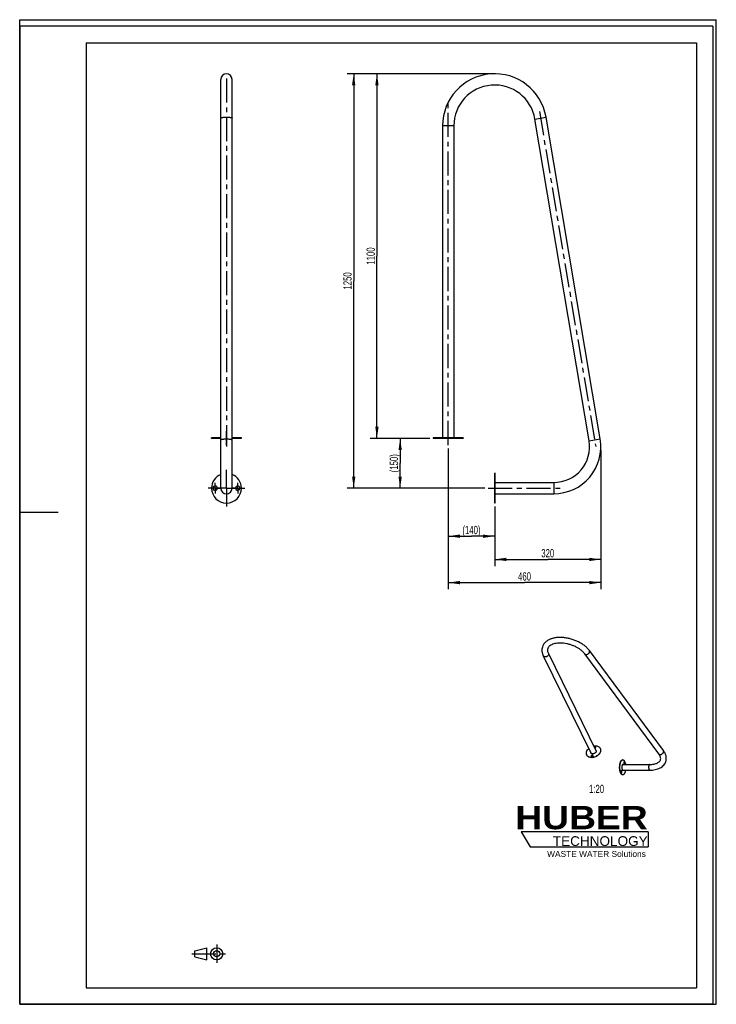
# Model space of a CAD drawing. Header units: millimetres. Extents: x 0 to 2100, y 0 to 2970.
import ezdxf

# ---------------------------------------------------------------- set-up
doc = ezdxf.new("R2010")
doc.units = ezdxf.units.MM
doc.header["$LTSCALE"] = 193.6
doc.linetypes.add('CENTER', pattern=[0.6, 0.375, -0.075, 0.075, -0.075])
doc.layers.get('0').update_dxf_attribs({"linetype": 'CONTINUOUS'})
for name, color, linetype in [('005_AXIS', 7, 'CONTINUOUS'), ('050_DIMENSIONING', 7, 'CONTINUOUS'), ('053_NOTES', 7, 'CONTINUOUS'), ('HUBER_Logo_BL0', 7, 'CONTINUOUS')]:
    doc.layers.add(name, color=color, linetype=linetype)
doc.styles.get("Standard").update_dxf_attribs({"font": 'txt', "width": 0.7})
doc.styles.add('TEXTSTYLE_2', font='ariblk.ttf')
doc.styles.add('TEXTSTYLE_3', font='arial.ttf')
doc.dimstyles.new('DIMSTYLE_1', dxfattribs={"dimtxt": 25, "dimasz": 35, "dimexe": 2, "dimexo": 1, "dimtad": 1, "dimtxsty": 'STANDARD', "dimblk": '_FILLED', "dimblk1": '_FILLED', "dimblk2": '_FILLED', "dimcen": 0.09, "dimazin": 2, "dimtp": 0.5, "dimtm": 0.5, "dimtfac": 1, "dimtofl": 0, "dimtmove": 0, "dimatfit": 3, "dimldrblk": '_FILLED', "dimfxl": 1, "dimtolj": 1, "dimarcsym": 0})
doc.dimstyles.new('DIMSTYLE_2', dxfattribs={"dimtxt": 25, "dimasz": 35, "dimexe": 2, "dimexo": 1, "dimtad": 1, "dimtxsty": 'STANDARD', "dimblk": '_FILLED', "dimblk1": '_FILLED', "dimblk2": '_FILLED', "dimcen": 0.09, "dimazin": 2, "dimtp": 0.8, "dimtm": 0.8, "dimtfac": 1, "dimtofl": 0, "dimtmove": 0, "dimatfit": 3, "dimldrblk": '_FILLED', "dimfxl": 1, "dimtolj": 1, "dimarcsym": 0})
doc.dimstyles.new('DIMSTYLE_3', dxfattribs={"dimtxt": 25, "dimasz": 35, "dimexe": 2, "dimexo": 1, "dimtad": 1, "dimtxsty": 'STANDARD', "dimblk": '_FILLED', "dimblk1": '_FILLED', "dimblk2": '_FILLED', "dimcen": 0.09, "dimazin": 2, "dimtp": 1.2, "dimtm": 1.2, "dimtfac": 1, "dimtofl": 0, "dimtmove": 0, "dimatfit": 3, "dimldrblk": '_FILLED', "dimfxl": 1, "dimtolj": 1, "dimarcsym": 0})

# ---------------------------------------------------------------- blocks, each defined once
blk = doc.blocks.new('HUBER_LOGO_BL0', base_point=(1705.8, 504.8))
at = {"layer": 'HUBER_Logo_BL0', "color": 5, "linetype": 'CONTINUOUS'}
for p, q in [((1894.2, 520.3), (1511.7, 520.3)), ((1511.7, 520.3), (1538.7, 475.3)), ((1894.2, 520.3), (1894.2, 475.3)), ((1538.7, 475.3), (1894.2, 475.3))]:
    blk.add_line(p, q, dxfattribs=at)
at = {"layer": 'HUBER_Logo_BL0', "color": 2, "linetype": 'CONTINUOUS', "attachment_point": 3, "line_spacing_factor": 0.78}
for s, insert, char_height, width, style in [('HUBER\\P\\fArial;\\H29.25;TECHNOLOGY ', (1893.2, 598.3), 70.2, 387.672, 'TEXTSTYLE_2'), ('WASTE WATER Solutions', (1887.6, 462.6), 18, 297.033, 'TEXTSTYLE_3')]:
    blk.add_mtext(s, dxfattribs=dict(at, insert=insert, char_height=char_height, width=width, style=style))
blk = doc.blocks.new('_FILLED')
at = {"color": 0, "linetype": 'BYBLOCK'}
blk.add_solid([(0, 0), (-1, 0.143), (-1, -0.143)], dxfattribs=at)
blk = doc.blocks.new('*D0')
at = {"layer": '050_DIMENSIONING', "color": 2, "linetype": 'CONTINUOUS'}
for p, q in [((1751.9, 1672), (1751.9, 1322)), ((1431.9, 1502), (1431.9, 1322)), ((1431.9, 1342), (1591.9, 1342)), ((1751.9, 1342), (1591.9, 1342))]:
    blk.add_line(p, q, dxfattribs=at)
at = {"layer": '050_DIMENSIONING', "color": 2, "linetype": 'CONTINUOUS', "xscale": 35, "yscale": 35, "zscale": 35, "rotation": 180}
blk.add_blockref('_FILLED', (1431.9, 1342), dxfattribs=at)
at = {"layer": '050_DIMENSIONING', "color": 2, "linetype": 'CONTINUOUS', "xscale": 35, "yscale": 35, "zscale": 35}
blk.add_blockref('_FILLED', (1751.9, 1342), dxfattribs=at)
at = {"layer": '050_DIMENSIONING', "color": 2, "linetype": 'CONTINUOUS', "insert": (1591.9, 1373.2), "char_height": 25, "width": 85.714, "attachment_point": 2, "line_spacing_factor": 0.9}
blk.add_mtext('320', dxfattribs=at)
blk = doc.blocks.new('*D1')
at = {"layer": '050_DIMENSIONING', "color": 2, "linetype": 'CONTINUOUS'}
for p, q in [((1291.9, 1677), (1291.9, 1252)), ((1751.9, 1672), (1751.9, 1252)), ((1291.9, 1272), (1521.9, 1272)), ((1751.9, 1272), (1521.9, 1272))]:
    blk.add_line(p, q, dxfattribs=at)
at = {"layer": '050_DIMENSIONING', "color": 2, "linetype": 'CONTINUOUS', "xscale": 35, "yscale": 35, "zscale": 35, "rotation": 180}
blk.add_blockref('_FILLED', (1291.9, 1272), dxfattribs=at)
at = {"layer": '050_DIMENSIONING', "color": 2, "linetype": 'CONTINUOUS', "xscale": 35, "yscale": 35, "zscale": 35}
blk.add_blockref('_FILLED', (1751.9, 1272), dxfattribs=at)
at = {"layer": '050_DIMENSIONING', "color": 2, "linetype": 'CONTINUOUS', "insert": (1521.9, 1303.2), "char_height": 25, "width": 88.393, "attachment_point": 2, "line_spacing_factor": 0.9}
blk.add_mtext('460', dxfattribs=at)
blk = doc.blocks.new('*D2')
at = {"layer": '050_DIMENSIONING', "color": 2, "linetype": 'CONTINUOUS'}
for p, q in [((1421.9, 2807), (1056.9, 2807)), ((1076.9, 2807), (1076.9, 2257)), ((1076.9, 1707), (1076.9, 2257)), ((1236.9, 1707), (1056.9, 1707))]:
    blk.add_line(p, q, dxfattribs=at)
at = {"layer": '050_DIMENSIONING', "color": 2, "linetype": 'CONTINUOUS', "xscale": 35, "yscale": 35, "zscale": 35}
for p, rotation in [((1076.9, 2807), 90), ((1076.9, 1707), 270)]:
    blk.add_blockref('_FILLED', p, dxfattribs=dict(at, rotation=rotation))
at = {"layer": '050_DIMENSIONING', "color": 2, "linetype": 'CONTINUOUS', "insert": (1045.6, 2257), "char_height": 25, "width": 101.786, "attachment_point": 2, "rotation": 90, "line_spacing_factor": 0.9}
blk.add_mtext('1100', dxfattribs=at)
blk = doc.blocks.new('*D3')
at = {"layer": '050_DIMENSIONING', "color": 2, "linetype": 'CONTINUOUS'}
for p, q in [((1421.9, 2807), (986.9, 2807)), ((1006.9, 2807), (1006.9, 2182)), ((1006.9, 1557), (1006.9, 2182)), ((1401.9, 1557), (986.9, 1557))]:
    blk.add_line(p, q, dxfattribs=at)
at = {"layer": '050_DIMENSIONING', "color": 2, "linetype": 'CONTINUOUS', "xscale": 35, "yscale": 35, "zscale": 35}
for p, rotation in [((1006.9, 2807), 90), ((1006.9, 1557), 270)]:
    blk.add_blockref('_FILLED', p, dxfattribs=dict(at, rotation=rotation))
at = {"layer": '050_DIMENSIONING', "color": 2, "linetype": 'CONTINUOUS', "insert": (975.6, 2182), "char_height": 25, "width": 107.143, "attachment_point": 2, "rotation": 90, "line_spacing_factor": 0.9}
blk.add_mtext('1250', dxfattribs=at)
blk = doc.blocks.new('*D4')
at = {"layer": '050_DIMENSIONING', "color": 2, "linetype": 'CONTINUOUS'}
for p, q in [((1236.9, 1707), (1126.9, 1707)), ((1146.9, 1707), (1146.9, 1632)), ((1146.9, 1557), (1146.9, 1632)), ((1401.9, 1557), (1126.9, 1557))]:
    blk.add_line(p, q, dxfattribs=at)
at = {"layer": '050_DIMENSIONING', "color": 2, "linetype": 'CONTINUOUS', "xscale": 35, "yscale": 35, "zscale": 35}
for p, rotation in [((1146.9, 1707), 90), ((1146.9, 1557), 270)]:
    blk.add_blockref('_FILLED', p, dxfattribs=dict(at, rotation=rotation))
at = {"layer": '050_DIMENSIONING', "color": 2, "linetype": 'CONTINUOUS', "insert": (1115.6, 1632), "char_height": 25, "width": 109.821, "attachment_point": 2, "rotation": 90, "line_spacing_factor": 0.9}
blk.add_mtext('(150)', dxfattribs=at)
blk = doc.blocks.new('*D5')
at = {"layer": '050_DIMENSIONING', "color": 2, "linetype": 'CONTINUOUS'}
for p, q in [((1291.9, 1677), (1291.9, 1392)), ((1431.9, 1502), (1431.9, 1392)), ((1291.9, 1412), (1361.9, 1412)), ((1431.9, 1412), (1361.9, 1412))]:
    blk.add_line(p, q, dxfattribs=at)
at = {"layer": '050_DIMENSIONING', "color": 2, "linetype": 'CONTINUOUS', "xscale": 35, "yscale": 35, "zscale": 35, "rotation": 180}
blk.add_blockref('_FILLED', (1291.9, 1412), dxfattribs=at)
at = {"layer": '050_DIMENSIONING', "color": 2, "linetype": 'CONTINUOUS', "xscale": 35, "yscale": 35, "zscale": 35}
blk.add_blockref('_FILLED', (1431.9, 1412), dxfattribs=at)
at = {"layer": '050_DIMENSIONING', "color": 2, "linetype": 'CONTINUOUS', "insert": (1361.9, 1443.2), "char_height": 25, "width": 112.5, "attachment_point": 2, "line_spacing_factor": 0.9}
blk.add_mtext('(140)', dxfattribs=at)
blk = doc.blocks.new('PROJEKTIONSMETHODE_1_BL1', base_point=(570, 152.5))
at = {"color": 2, "linetype": 'CENTER'}
for p, q in [((593.8, 180), (593.8, 125)), ((518.7, 152.5), (621.3, 152.5))]:
    blk.add_line(p, q, dxfattribs=at)
at = {"color": 2, "linetype": 'CONTINUOUS'}
for p, q in [((527.8, 161.7), (564.5, 170.8)), ((527.8, 143.3), (527.8, 161.7)), ((564.5, 134.2), (564.5, 170.8)), ((527.8, 143.3), (564.5, 134.2))]:
    blk.add_line(p, q, dxfattribs=at)
for radius in [18.3, 9.17]:
    blk.add_circle((593.8, 152.5), radius, dxfattribs=at)

msp = doc.modelspace()

# ---------------------------------------------------------------- linework, layer by layer
at = {"color": 7, "linetype": 'CONTINUOUS'}
for p, q in [((0, 2970), (2100, 2970)), ((0, 0), (0, 2970)), ((0, 2970), (2100, 2970)), ((0, 0), (0, 2970)), ((2100, 0), (2100, 2970)), ((2100, 0), (2100, 2970)), ((606.309, 2673.171), (606.309, 2789.952)), ((640.309, 2673.171), (640.309, 2789.952)), ((606.309, 1702.684), (606.309, 2673.171)), ((640.309, 1702.684), (640.309, 2673.171)), ((1749.9, 1705.503), (1586.692, 2675.991)), ((1716.371, 1699.864), (1553.163, 2670.352)), ((606.309, 1556.953), (606.309, 1702.684)), ((640.309, 1556.953), (640.309, 1702.684)), ((1578.505, 1050.833), (1722.028, 758.366)), ((1593.767, 1058.322), (1737.289, 765.855)), ((1926.999, 755.106), (1703.818, 1056.738)), ((1940.665, 765.217), (1717.484, 1066.85)), ((1818.237, 723.368), (1899.29, 723.368)), ((1818.237, 706.368), (1899.29, 706.368)), ((0, 0), (2100, 0)), ((0, 0), (2100, 0))]:
    msp.add_line(p, q, dxfattribs=at)
at = {"color": 3, "linetype": 'CONTINUOUS'}
for p, q in [((0, 2950), (0, 1485)), ((2090, 2950), (0, 2950)), ((2090, 2950), (2090, 0)), ((0, 1485), (0, 0)), ((0, 1485), (116, 1485)), ((2090, 0), (0, 0))]:
    msp.add_line(p, q, dxfattribs=at)
at = {"color": 5, "linetype": 'CONTINUOUS'}
for p, q in [((200, 2900), (2040, 2900)), ((200, 2900), (200, 50)), ((2040, 2900), (2040, 50)), ((200, 50), (2040, 50))]:
    msp.add_line(p, q, dxfattribs=at)
at = {"color": 9, "linetype": 'CONTINUOUS'}
for p, q in [((1553.163, 2670.352), (1586.692, 2675.991)), ((1308.866, 2649.953), (1274.866, 2649.953)), ((1716.371, 1699.864), (1749.9, 1705.503)), ((1609.866, 1573.953), (1609.866, 1539.953))]:
    msp.add_line(p, q, dxfattribs=at)
at = {"color": 7, "linetype": 'CONTINUOUS'}
for centre, radius, start, end in [((623.309, 2789.953), 17, 90, 180), ((623.309, 2789.953), 17, 0, 90), ((1431.866, 2649.953), 157, 9.546155, 180), ((1431.866, 2649.953), 123, 9.546155, 180), ((1609.866, 1681.953), 142, 270, 9.546155), ((1609.866, 1681.953), 108, 270, 9.546155), ((623.309, 1556.953), 17, 180, 270), ((623.309, 1556.953), 17, 180, 270), ((623.309, 1556.953), 17, 270, 360), ((623.309, 1556.953), 17, 270, 360)]:
    msp.add_arc(centre, radius, start, end, dxfattribs=at)
at = {"color": 9, "linetype": 'CONTINUOUS'}
for points, knots in [([(606.309, 2673.171), (606.309, 2673.267), (606.384, 2673.486), (606.658, 2673.76), (607.074, 2674.022), (607.642, 2674.277), (608.357, 2674.522), (609.214, 2674.755), (610.206, 2674.975), (611.767, 2675.257), (613.979, 2675.549), (616.883, 2675.801), (620.033, 2675.956), (622.204, 2675.991), (623.309, 2675.991)], [0, 0, 0, 0, 0.01635268, 0.03718613, 0.06477008, 0.09991793, 0.14280495, 0.19329688, 0.2510766, 0.31569986, 0.46321305, 0.63062612, 0.81179915, 1, 1, 1, 1]), ([(623.309, 2675.991), (624.415, 2675.991), (626.585, 2675.956), (629.736, 2675.801), (632.64, 2675.549), (634.852, 2675.257), (636.412, 2674.975), (637.405, 2674.755), (638.262, 2674.522), (638.977, 2674.277), (639.544, 2674.022), (639.961, 2673.76), (640.234, 2673.486), (640.309, 2673.267), (640.309, 2673.171)], [0, 0, 0, 0, 0.18820085, 0.36937388, 0.53678695, 0.68430014, 0.7489234, 0.80670312, 0.85719505, 0.90008207, 0.93522992, 0.96281387, 0.98364732, 1, 1, 1, 1]), ([(606.309, 1702.684), (606.309, 1702.78), (606.384, 1702.998), (606.658, 1703.272), (607.074, 1703.535), (607.642, 1703.789), (608.357, 1704.034), (609.214, 1704.268), (610.206, 1704.487), (611.767, 1704.769), (613.979, 1705.061), (616.883, 1705.313), (620.033, 1705.468), (622.204, 1705.503), (623.309, 1705.503)], [0, 0, 0, 0, 0.01635268, 0.03718613, 0.06477008, 0.09991793, 0.14280495, 0.19329688, 0.2510766, 0.31569986, 0.46321305, 0.63062612, 0.81179915, 1, 1, 1, 1]), ([(623.309, 1705.503), (624.415, 1705.503), (626.585, 1705.468), (629.736, 1705.313), (632.64, 1705.061), (634.852, 1704.769), (636.412, 1704.487), (637.405, 1704.268), (638.262, 1704.034), (638.977, 1703.789), (639.544, 1703.535), (639.961, 1703.272), (640.234, 1702.998), (640.309, 1702.78), (640.309, 1702.684)], [0, 0, 0, 0, 0.18820085, 0.36937388, 0.53678695, 0.68430014, 0.7489234, 0.80670312, 0.85719505, 0.90008207, 0.93522992, 0.96281387, 0.98364732, 1, 1, 1, 1]), ([(1593.965, 1054.578), (1593.491, 1053.043), (1591.872, 1050.92), (1589.031, 1049.058), (1586.536, 1048.123), (1583.997, 1047.81), (1581.642, 1048.15), (1579.978, 1049.007), (1579.006, 1049.98), (1578.649, 1050.541), (1578.505, 1050.833)], [0, 0, 0, 0, 0.25118991, 0.39043539, 0.53009129, 0.66367211, 0.78638622, 0.89701112, 0.94907643, 1, 1, 1, 1]), ([(1593.767, 1058.322), (1594.037, 1057.771), (1594.354, 1056.496), (1594.16, 1055.207), (1593.965, 1054.578)], [0, 0, 0, 0, 0.48260623, 1, 1, 1, 1]), ([(1703.818, 1056.738), (1703.983, 1056.515), (1704.374, 1056.099), (1705.37, 1055.438), (1706.973, 1055.004), (1709.119, 1055.122), (1711.38, 1055.816), (1713.571, 1057.024), (1715.511, 1058.644), (1717.033, 1060.536), (1717.721, 1061.959), (1717.941, 1062.67)], [0, 0, 0, 0, 0.04678198, 0.09498973, 0.19959095, 0.31911524, 0.45236189, 0.59419217, 0.73747952, 0.87478755, 1, 1, 1, 1]), ([(1717.941, 1062.67), (1718.06, 1063.055), (1718.228, 1063.815), (1718.244, 1064.943), (1718.008, 1065.977), (1717.681, 1066.583), (1717.484, 1066.85)], [0, 0, 0, 0, 0.27708341, 0.53279405, 0.77126847, 1, 1, 1, 1]), ([(1926.999, 755.106), (1927.165, 754.882), (1927.556, 754.467), (1928.552, 753.806), (1930.155, 753.371), (1932.301, 753.49), (1934.562, 754.183), (1936.753, 755.392), (1938.693, 757.012), (1940.214, 758.904), (1940.903, 760.327), (1941.123, 761.038)], [0, 0, 0, 0, 0.04678198, 0.09498973, 0.19959095, 0.31911524, 0.45236189, 0.59419217, 0.73747952, 0.87478755, 1, 1, 1, 1]), ([(1941.123, 761.038), (1941.242, 761.422), (1941.409, 762.183), (1941.425, 763.311), (1941.19, 764.345), (1940.863, 764.951), (1940.665, 765.217)], [0, 0, 0, 0, 0.27708341, 0.53279405, 0.77126847, 1, 1, 1, 1]), ([(1896.697, 720.152), (1896.491, 719.483), (1896.175, 718.041), (1895.957, 715.786), (1895.984, 713.461), (1896.251, 711.241), (1896.737, 709.296), (1897.326, 707.931), (1897.903, 707.12), (1898.339, 706.697), (1898.803, 706.431), (1899.134, 706.368), (1899.29, 706.368)], [0, 0, 0, 0, 0.13942213, 0.29285393, 0.45038937, 0.60163902, 0.73696157, 0.84885841, 0.89490361, 0.93451984, 0.96882082, 1, 1, 1, 1]), ([(1899.29, 723.368), (1899.165, 723.368), (1898.905, 723.329), (1898.53, 723.16), (1898.17, 722.886), (1897.685, 722.357), (1897.15, 721.442), (1896.84, 720.614), (1896.697, 720.152)], [0, 0, 0, 0, 0.0859084, 0.17754021, 0.2794099, 0.39440344, 0.66812711, 1, 1, 1, 1])]:
    msp.add_open_spline(points, degree=3, knots=knots, dxfattribs=at)
at = {"color": 7, "linetype": 'CONTINUOUS'}
for points, knots in [([(1717.484, 1066.85), (1715.54, 1069.476), (1711.114, 1074.577), (1703.353, 1081.482), (1694.443, 1087.765), (1684.576, 1093.317), (1673.966, 1098.029), (1662.847, 1101.805), (1651.465, 1104.562), (1640.071, 1106.235), (1628.91, 1106.783), (1618.212, 1106.178), (1608.188, 1104.407), (1599.025, 1101.457), (1590.909, 1097.309), (1584.052, 1091.944), (1578.734, 1085.405), (1576.413, 1080.354), (1575.61, 1077.755)], [0, 0, 0, 0, 0.05942365, 0.12237199, 0.18855303, 0.25736547, 0.32798207, 0.3994327, 0.47068418, 0.54071823, 0.60860985, 0.67360841, 0.73522147, 0.79329582, 0.8480748, 0.9001874, 0.95051943, 1, 1, 1, 1]), ([(1575.61, 1077.755), (1574.948, 1075.613), (1574.079, 1071.147), (1574.201, 1064.272), (1575.672, 1057.396), (1577.446, 1052.991), (1578.505, 1050.833)], [0, 0, 0, 0, 0.24276343, 0.48831037, 0.73967868, 1, 1, 1, 1]), ([(1591.852, 1072.736), (1591.54, 1071.726), (1591.124, 1069.546), (1591.216, 1066.037), (1592.069, 1062.209), (1593.119, 1059.643), (1593.767, 1058.322)], [0, 0, 0, 0, 0.21325277, 0.44343653, 0.70332842, 1, 1, 1, 1]), ([(1703.818, 1056.738), (1702.339, 1058.736), (1698.881, 1062.699), (1692.723, 1068.162), (1685.46, 1073.288), (1677.287, 1077.915), (1668.416, 1081.909), (1659.076, 1085.16), (1649.505, 1087.583), (1639.949, 1089.118), (1630.66, 1089.733), (1621.89, 1089.423), (1613.886, 1088.222), (1606.887, 1086.206), (1601.094, 1083.501), (1596.634, 1080.276), (1593.518, 1076.691), (1592.254, 1074.038), (1591.852, 1072.736)], [0, 0, 0, 0, 0.05849305, 0.12328475, 0.19329845, 0.26730516, 0.34397838, 0.42193153, 0.49975003, 0.57602224, 0.64937042, 0.71848344, 0.78215611, 0.83935013, 0.88931783, 0.93187627, 0.967924, 1, 1, 1, 1]), ([(1931.818, 737.775), (1932.169, 738.913), (1932.55, 741.488), (1931.969, 745.716), (1930.135, 750.419), (1928.177, 753.514), (1926.999, 755.106)], [0, 0, 0, 0, 0.19195987, 0.41299121, 0.6806656, 1, 1, 1, 1]), ([(1948.06, 732.756), (1948.465, 734.066), (1949.09, 736.752), (1949.454, 740.885), (1949.254, 745.067), (1948.256, 750.69), (1945.66, 757.661), (1942.488, 762.754), (1940.665, 765.217)], [0, 0, 0, 0, 0.11909789, 0.23870882, 0.35938929, 0.48175525, 0.73377038, 1, 1, 1, 1]), ([(1899.29, 723.368), (1901.5, 723.368), (1905.77, 723.551), (1911.861, 724.413), (1917.302, 725.809), (1921.969, 727.667), (1925.766, 729.885), (1928.659, 732.349), (1930.685, 734.97), (1931.532, 736.85), (1931.818, 737.775)], [0, 0, 0, 0, 0.17597016, 0.33967571, 0.48899568, 0.62220049, 0.73828385, 0.83761432, 0.92291534, 1, 1, 1, 1]), ([(1899.29, 706.368), (1904.884, 706.368), (1913.13, 707.092), (1923.458, 709.883), (1930.349, 712.773), (1936.443, 716.521), (1941.593, 721.133), (1945.611, 726.562), (1947.41, 730.654), (1948.06, 732.756)], [0, 0, 0, 0, 0.28328272, 0.415206, 0.54063882, 0.66042213, 0.77588802, 0.8885901, 1, 1, 1, 1])]:
    msp.add_open_spline(points, degree=3, knots=knots, dxfattribs=at)
at = {"layer": '005_AXIS', "color": 7, "linetype": 'CENTER'}
for p, q in [((623.309, 2792.428), (623.309, 1682.684)), ((1291.866, 1686.953), (1291.866, 2723.852)), ((1566.611, 2692.894), (1736.452, 1682.961)), ((623.309, 1686.953), (623.309, 1728.953)), ((1291.866, 1686.953), (1291.866, 1728.953)), ((1291.866, 1686.953), (1291.866, 1728.953)), ((623.309, 1556.953), (623.309, 1611.953)), ((623.309, 1556.953), (568.309, 1556.953)), ((589.309, 1556.953), (572.809, 1556.953)), ((589.309, 1556.953), (589.309, 1573.453)), ((589.309, 1556.953), (605.809, 1556.953)), ((589.309, 1556.953), (589.309, 1540.453)), ((623.309, 1556.953), (678.309, 1556.953)), ((623.309, 1556.953), (623.309, 1501.953)), ((657.309, 1556.953), (640.809, 1556.953)), ((657.309, 1556.953), (657.309, 1573.453)), ((657.309, 1556.953), (673.809, 1556.953)), ((657.309, 1556.953), (657.309, 1540.453)), ((1411.866, 1556.953), (1639.632, 1556.953)), ((1411.866, 1556.953), (1453.866, 1556.953)), ((1411.866, 1556.953), (1453.866, 1556.953))]:
    msp.add_line(p, q, dxfattribs=at)
at = {"layer": '005_AXIS', "color": 7, "linetype": 'CONTINUOUS'}
for p, q in [((1274.866, 2649.953), (1274.866, 1708.953)), ((1308.866, 2649.953), (1308.866, 1708.953)), ((578.309, 1706.953), (578.309, 1708.953)), ((582.809, 1708.953), (578.309, 1708.953)), ((582.809, 1706.953), (578.309, 1706.953)), ((595.809, 1708.953), (582.809, 1708.953)), ((595.809, 1706.953), (582.809, 1706.953)), ((606.309, 1708.953), (595.809, 1708.953)), ((606.309, 1706.953), (595.809, 1706.953)), ((650.809, 1708.953), (640.309, 1708.953)), ((650.809, 1706.953), (640.309, 1706.953)), ((663.809, 1708.953), (650.809, 1708.953)), ((663.809, 1706.953), (650.809, 1706.953)), ((668.309, 1708.953), (663.809, 1708.953)), ((668.309, 1706.953), (663.809, 1706.953)), ((668.309, 1706.953), (668.309, 1708.953)), ((1246.866, 1708.953), (1246.866, 1706.953)), ((1274.866, 1708.953), (1246.866, 1708.953)), ((1285.366, 1706.953), (1246.866, 1706.953)), ((1274.897, 1708.953), (1274.866, 1708.953)), ((1285.366, 1708.953), (1274.897, 1708.953)), ((1291.866, 1708.953), (1285.366, 1708.953)), ((1291.866, 1706.953), (1285.366, 1706.953)), ((1298.368, 1708.953), (1291.866, 1708.953)), ((1298.368, 1706.953), (1291.866, 1706.953)), ((1308.836, 1708.953), (1298.368, 1708.953)), ((1336.866, 1706.953), (1298.368, 1706.953)), ((1308.866, 1708.953), (1308.836, 1708.953)), ((1336.866, 1708.953), (1308.866, 1708.953)), ((1336.866, 1708.953), (1336.866, 1706.953)), ((1431.866, 1563.453), (1431.866, 1601.953)), ((1433.866, 1601.953), (1431.866, 1601.953)), ((1433.866, 1573.953), (1433.866, 1601.953)), ((1431.866, 1556.953), (1431.866, 1563.453)), ((1431.866, 1550.451), (1431.866, 1556.953)), ((1431.866, 1511.953), (1431.866, 1550.451)), ((1433.866, 1573.953), (1609.866, 1573.953)), ((1433.866, 1573.923), (1433.866, 1573.953)), ((1433.866, 1563.453), (1433.866, 1573.923)), ((1433.866, 1556.953), (1433.866, 1563.453)), ((1433.866, 1550.451), (1433.866, 1556.953)), ((1433.866, 1539.984), (1433.866, 1550.451)), ((1433.866, 1539.953), (1433.866, 1539.984)), ((1433.866, 1539.953), (1609.866, 1539.953)), ((1433.866, 1511.953), (1433.866, 1539.953)), ((1433.866, 1511.953), (1431.866, 1511.953)), ((1709.459, 752.198), (1709.764, 751.577)), ((1749.857, 772.023), (1750.162, 771.401)), ((1750.136, 771.41), (1750.143, 771.394)), ((1750.136, 771.41), (1750.143, 771.393)), ((1818.237, 737.368), (1817.316, 737.368)), ((1818.237, 692.368), (1817.316, 692.368))]:
    msp.add_line(p, q, dxfattribs=at)
for centre, radius, start, end in [((623.309, 1556.953), 45, 112.20292, 180), ((623.309, 1556.953), 45, 0, 67.79708), ((623.309, 1556.953), 45, 180, 360), ((589.309, 1556.953), 6.5, 0, 180), ((589.309, 1556.953), 6.5, 180, 360), ((657.309, 1556.953), 6.5, 0, 180), ((657.309, 1556.953), 6.5, 180, 360), ((1719.985, 757.364), 11.725, 206.139468, 209.520528), ((1739.332, 766.858), 11.724, 22.847143, 26.137367)]:
    msp.add_arc(centre, radius, start, end, dxfattribs=at)
for points, knots in [([(1730.67, 779.349), (1731.042, 779.413), (1732.51, 779.634), (1733.998, 779.735), (1735.105, 779.735)], [0, 0, 0, 0, 0.25438585, 1, 1, 1, 1]), ([(1734.56, 777.973), (1734.322, 777.973), (1733.345, 777.875), (1732.41, 777.426), (1731.844, 776.949)], [0, 0, 0, 0, 0.24331192, 1, 1, 1, 1]), ([(1734.865, 777.351), (1734.627, 777.351), (1733.65, 777.253), (1732.715, 776.805), (1732.149, 776.327)], [0, 0, 0, 0, 0.24331192, 1, 1, 1, 1]), ([(1733.797, 772.97), (1734.295, 773.077), (1735.243, 773.466), (1736.187, 774.3), (1736.672, 775.104), (1736.865, 775.715), (1736.884, 776.317), (1736.773, 776.691), (1736.691, 776.859)], [0, 0, 0, 0, 0.27942531, 0.55000737, 0.67478111, 0.79029922, 0.89760414, 1, 1, 1, 1]), ([(1736.691, 776.859), (1736.607, 777.03), (1736.372, 777.354), (1735.868, 777.711), (1735.247, 777.928), (1734.794, 777.973), (1734.56, 777.973)], [0, 0, 0, 0, 0.2268552, 0.46504572, 0.72205382, 1, 1, 1, 1]), ([(1736.812, 776.531), (1736.605, 776.798), (1735.984, 777.237), (1735.25, 777.351), (1734.865, 777.351)], [0, 0, 0, 0, 0.4672874, 1, 1, 1, 1]), ([(1735.105, 779.735), (1736.725, 779.735), (1739.858, 779.425), (1744.159, 777.922), (1747.645, 775.452), (1749.275, 773.21), (1749.857, 772.023)], [0, 0, 0, 0, 0.27794609, 0.53495424, 0.7731448, 1, 1, 1, 1]), ([(1709.459, 752.198), (1709.106, 752.918), (1708.542, 754.45), (1708.171, 756.902), (1708.275, 759.464), (1709.056, 763.026), (1711.238, 767.443), (1713.881, 770.459), (1715.404, 771.858)], [0, 0, 0, 0, 0.10954426, 0.22122425, 0.33688028, 0.4578477, 0.71740585, 1, 1, 1, 1]), ([(1724.517, 743.864), (1722.896, 743.864), (1719.764, 744.174), (1715.462, 745.678), (1711.976, 748.147), (1710.347, 750.389), (1709.764, 751.577)], [0, 0, 0, 0, 0.27794609, 0.53495424, 0.7731448, 1, 1, 1, 1]), ([(1724.212, 744.485), (1722.659, 744.485), (1719.654, 744.771), (1715.503, 746.148), (1712.081, 748.411), (1710.408, 750.48), (1709.782, 751.586)], [0, 0, 0, 0, 0.27709801, 0.53427528, 0.77314047, 1, 1, 1, 1]), ([(1737.487, 762.11), (1737.013, 760.576), (1735.394, 758.453), (1732.553, 756.59), (1730.058, 755.655), (1727.519, 755.342), (1725.165, 755.682), (1723.5, 756.539), (1722.528, 757.513), (1722.171, 758.073), (1722.028, 758.366)], [0, 0, 0, 0, 0.25118999, 0.39043551, 0.53009143, 0.66367223, 0.78638629, 0.89701114, 0.94907642, 1, 1, 1, 1]), ([(1726.33, 751.34), (1725.764, 751.34), (1724.62, 751.07), (1723.431, 750.25), (1722.77, 749.374), (1722.481, 748.682), (1722.414, 747.988), (1722.532, 747.553), (1722.625, 747.362)], [0, 0, 0, 0, 0.27031312, 0.54447721, 0.67247314, 0.79026476, 0.8982216, 1, 1, 1, 1]), ([(1722.625, 747.362), (1722.71, 747.191), (1722.945, 746.867), (1723.449, 746.51), (1724.07, 746.293), (1724.522, 746.248), (1724.756, 746.248)], [0, 0, 0, 0, 0.2268552, 0.46504572, 0.72205382, 1, 1, 1, 1]), ([(1726.635, 750.718), (1726.109, 750.718), (1725.04, 750.483), (1723.902, 749.759), (1723.223, 748.976), (1722.883, 748.344), (1722.727, 747.695), (1722.759, 747.265), (1722.81, 747.068)], [0, 0, 0, 0, 0.26595493, 0.53784174, 0.6667275, 0.78673273, 0.89720316, 1, 1, 1, 1]), ([(1750.143, 771.394), (1750.423, 770.728), (1750.863, 769.326), (1751.239, 766.328), (1750.692, 762.315), (1748.577, 757.648), (1745.183, 753.321), (1740.742, 749.609), (1735.554, 746.75), (1729.966, 744.933), (1726.101, 744.485), (1724.212, 744.485)], [0, 0, 0, 0, 0.05049094, 0.10201822, 0.2103185, 0.32840233, 0.45630214, 0.59160461, 0.73035492, 0.86795012, 1, 1, 1, 1]), ([(1750.162, 771.401), (1750.486, 770.742), (1751.013, 769.347), (1751.549, 766.335), (1751.163, 762.256), (1749.159, 757.474), (1745.804, 753.018), (1741.341, 749.181), (1736.08, 746.217), (1730.39, 744.329), (1726.444, 743.864), (1724.517, 743.864)], [0, 0, 0, 0, 0.05052474, 0.10188058, 0.20948642, 0.32689507, 0.45447487, 0.58990068, 0.72912669, 0.86736055, 1, 1, 1, 1]), ([(1724.756, 746.248), (1725.322, 746.248), (1726.466, 746.517), (1727.656, 747.338), (1728.316, 748.214), (1728.605, 748.905), (1728.672, 749.599), (1728.555, 750.034), (1728.461, 750.226)], [0, 0, 0, 0, 0.27031312, 0.54447721, 0.67247314, 0.79026476, 0.8982216, 1, 1, 1, 1]), ([(1728.461, 750.226), (1728.377, 750.397), (1728.141, 750.721), (1727.638, 751.078), (1727.016, 751.295), (1726.564, 751.34), (1726.33, 751.34)], [0, 0, 0, 0, 0.2268552, 0.46504572, 0.72205382, 1, 1, 1, 1]), ([(1728.582, 749.898), (1728.375, 750.165), (1727.754, 750.603), (1727.02, 750.718), (1726.635, 750.718)], [0, 0, 0, 0, 0.4672874, 1, 1, 1, 1]), ([(1737.289, 765.855), (1737.56, 765.303), (1737.876, 764.028), (1737.682, 762.74), (1737.487, 762.11)], [0, 0, 0, 0, 0.48260624, 1, 1, 1, 1]), ([(1811.869, 697.243), (1811.493, 698.009), (1810.804, 699.681), (1809.665, 703.445), (1808.746, 708.753), (1808.424, 715.45), (1808.809, 721.094), (1809.533, 725.393), (1810.246, 728.309), (1811.123, 730.911), (1812.144, 733.139), (1813.287, 734.948), (1814.535, 736.299), (1815.88, 737.161), (1816.858, 737.368), (1817.316, 737.368)], [0, 0, 0, 0, 0.05847661, 0.12356834, 0.26915401, 0.42613487, 0.58202267, 0.65569106, 0.72458349, 0.78750093, 0.84352655, 0.89215311, 0.93349188, 0.9686198, 1, 1, 1, 1]), ([(1812.79, 697.243), (1812.414, 698.009), (1811.725, 699.681), (1810.586, 703.445), (1809.667, 708.753), (1809.345, 715.45), (1809.73, 721.094), (1810.454, 725.393), (1811.167, 728.309), (1812.044, 730.911), (1813.065, 733.139), (1814.208, 734.948), (1815.456, 736.299), (1816.801, 737.161), (1817.779, 737.368), (1818.237, 737.368)], [0, 0, 0, 0, 0.05847661, 0.12356834, 0.26915401, 0.42613487, 0.58202267, 0.65569106, 0.72458349, 0.78750093, 0.84352655, 0.89215311, 0.93349188, 0.9686198, 1, 1, 1, 1]), ([(1815.644, 720.152), (1815.437, 719.483), (1815.121, 718.041), (1814.904, 715.786), (1814.93, 713.461), (1815.197, 711.241), (1815.684, 709.296), (1816.273, 707.931), (1816.85, 707.12), (1817.286, 706.697), (1817.749, 706.431), (1818.08, 706.368), (1818.237, 706.368)], [0, 0, 0, 0, 0.13942223, 0.29285414, 0.45038967, 0.60163936, 0.73696189, 0.84885863, 0.89490375, 0.9345199, 0.96882083, 1, 1, 1, 1]), ([(1818.237, 723.368), (1818.112, 723.368), (1817.852, 723.329), (1817.477, 723.16), (1817.117, 722.886), (1816.632, 722.357), (1816.097, 721.442), (1815.787, 720.614), (1815.644, 720.152)], [0, 0, 0, 0, 0.08590838, 0.17754027, 0.27941006, 0.39440369, 0.66812736, 1, 1, 1, 1]), ([(1818.237, 737.368), (1818.735, 737.368), (1819.81, 737.118), (1821.261, 736.097), (1822.59, 734.514), (1823.328, 733.217), (1823.683, 732.493)], [0, 0, 0, 0, 0.19544253, 0.41791587, 0.68405232, 1, 1, 1, 1]), ([(1822.352, 731.435), (1822.286, 731.435), (1822.145, 731.405), (1821.95, 731.28), (1821.77, 731.085), (1821.534, 730.711), (1821.305, 730.094), (1821.133, 729.229), (1821.067, 728.269), (1821.114, 727.301), (1821.268, 726.414), (1821.451, 725.872), (1821.565, 725.639)], [0, 0, 0, 0, 0.03139334, 0.06653597, 0.10789205, 0.15653897, 0.27536221, 0.41788462, 0.57383773, 0.73088436, 0.87653102, 1, 1, 1, 1]), ([(1821.565, 725.639), (1821.616, 725.534), (1821.723, 725.347), (1821.915, 725.118), (1822.125, 724.971), (1822.28, 724.935), (1822.352, 724.935)], [0, 0, 0, 0, 0.31594738, 0.58208408, 0.80455746, 1, 1, 1, 1]), ([(1821.891, 725.157), (1822.01, 725.276), (1822.221, 725.599), (1822.544, 726.444), (1822.734, 727.737), (1822.684, 729.079), (1822.474, 730.089), (1822.313, 730.535), (1822.218, 730.73)], [0, 0, 0, 0, 0.08669126, 0.19639889, 0.46681412, 0.75610519, 0.88733638, 1, 1, 1, 1]), ([(1822.218, 730.73), (1822.194, 730.779), (1822.103, 730.95), (1821.991, 731.112), (1821.892, 731.211)], [0, 0, 0, 0, 0.27859688, 1, 1, 1, 1]), ([(1823.139, 730.73), (1823.087, 730.835), (1822.981, 731.022), (1822.789, 731.251), (1822.579, 731.398), (1822.424, 731.435), (1822.352, 731.435)], [0, 0, 0, 0, 0.31594738, 0.58208408, 0.80455746, 1, 1, 1, 1]), ([(1822.352, 724.935), (1822.418, 724.935), (1822.559, 724.964), (1822.754, 725.089), (1822.934, 725.284), (1823.17, 725.658), (1823.399, 726.276), (1823.571, 727.14), (1823.636, 728.1), (1823.59, 729.068), (1823.436, 729.955), (1823.253, 730.497), (1823.139, 730.73)], [0, 0, 0, 0, 0.03139334, 0.06653597, 0.10789205, 0.15653897, 0.27536221, 0.41788462, 0.57383773, 0.73088436, 0.87653102, 1, 1, 1, 1]), ([(1823.683, 732.493), (1824.33, 731.174), (1825.417, 728.17), (1826.081, 725.057), (1826.349, 723.37)], [0, 0, 0, 0, 0.46241724, 1, 1, 1, 1]), ([(1817.316, 692.368), (1816.817, 692.368), (1815.743, 692.618), (1814.292, 693.639), (1812.962, 695.222), (1812.224, 696.519), (1811.869, 697.243)], [0, 0, 0, 0, 0.19544253, 0.41791587, 0.68405232, 1, 1, 1, 1]), ([(1818.237, 692.368), (1817.738, 692.368), (1816.664, 692.618), (1815.213, 693.639), (1813.883, 695.222), (1813.145, 696.519), (1812.79, 697.243)], [0, 0, 0, 0, 0.19544253, 0.41791587, 0.68405232, 1, 1, 1, 1]), ([(1814.122, 704.801), (1814.055, 704.801), (1813.914, 704.771), (1813.72, 704.647), (1813.54, 704.452), (1813.304, 704.078), (1813.074, 703.46), (1812.903, 702.596), (1812.837, 701.636), (1812.884, 700.668), (1813.038, 699.781), (1813.22, 699.239), (1813.335, 699.006)], [0, 0, 0, 0, 0.03139334, 0.06653597, 0.10789205, 0.15653897, 0.27536221, 0.41788462, 0.57383773, 0.73088436, 0.87653102, 1, 1, 1, 1]), ([(1813.335, 699.006), (1813.386, 698.901), (1813.493, 698.714), (1813.685, 698.485), (1813.894, 698.338), (1814.05, 698.301), (1814.122, 698.301)], [0, 0, 0, 0, 0.31594738, 0.58208408, 0.80455746, 1, 1, 1, 1]), ([(1813.661, 698.524), (1813.779, 698.643), (1813.99, 698.966), (1814.314, 699.811), (1814.504, 701.104), (1814.453, 702.446), (1814.243, 703.456), (1814.083, 703.902), (1813.987, 704.097)], [0, 0, 0, 0, 0.08669126, 0.19639889, 0.46681412, 0.75610519, 0.88733638, 1, 1, 1, 1]), ([(1813.987, 704.097), (1813.963, 704.146), (1813.873, 704.317), (1813.76, 704.479), (1813.662, 704.578)], [0, 0, 0, 0, 0.27859688, 1, 1, 1, 1]), ([(1814.908, 704.097), (1814.857, 704.202), (1814.751, 704.389), (1814.558, 704.618), (1814.349, 704.765), (1814.194, 704.801), (1814.122, 704.801)], [0, 0, 0, 0, 0.31594738, 0.58208408, 0.80455746, 1, 1, 1, 1]), ([(1814.122, 698.301), (1814.188, 698.301), (1814.329, 698.331), (1814.523, 698.456), (1814.704, 698.651), (1814.939, 699.025), (1815.169, 699.642), (1815.34, 700.507), (1815.406, 701.467), (1815.359, 702.435), (1815.205, 703.322), (1815.023, 703.864), (1814.908, 704.097)], [0, 0, 0, 0, 0.03139334, 0.06653597, 0.10789205, 0.15653897, 0.27536221, 0.41788462, 0.57383773, 0.73088436, 0.87653102, 1, 1, 1, 1]), ([(1826.349, 706.366), (1826.19, 705.367), (1825.823, 703.448), (1825.093, 700.73), (1824.218, 698.316), (1823.215, 696.255), (1822.104, 694.588), (1820.898, 693.344), (1819.606, 692.556), (1818.675, 692.368), (1818.237, 692.368)], [0, 0, 0, 0, 0.17635385, 0.34066544, 0.49040126, 0.62369004, 0.73961222, 0.8386726, 0.92355984, 1, 1, 1, 1])]:
    msp.add_open_spline(points, degree=3, knots=knots, dxfattribs=at)

# ---------------------------------------------------------------- block references
at = {"color": 2, "linetype": 'CONTINUOUS'}
msp.add_blockref('PROJEKTIONSMETHODE_1_BL1', (570, 152.5), dxfattribs=at)
at = {"layer": 'HUBER_Logo_BL0'}
msp.add_blockref('HUBER_LOGO_BL0', (1705.796, 504.774), dxfattribs=at)

# ---------------------------------------------------------------- texts
at = {"layer": '053_NOTES', "color": 2, "linetype": 'CONTINUOUS', "insert": (1761.779, 662.268), "char_height": 25, "width": 93.75, "attachment_point": 3, "line_spacing_factor": 0.9}
msp.add_mtext('1:20', dxfattribs=at)

# ---------------------------------------------------------------- dimensions: what is measured, and where the dimension line sits
at = {"layer": '050_DIMENSIONING', "color": 2, "linetype": 'CONTINUOUS'}
for base, p1, picture, middle in [((1006.88, 2806.953), (1402.866, 1556.953), '*D3', (1006.88, 2178.382)), ((1076.88, 2806.953), (1237.866, 1706.953), '*D2', (1076.88, 2253.382))]:
    dim = msp.add_linear_dim(base=base, p1=p1, p2=(1422.866, 2806.953), angle=90, dimstyle='DIMSTYLE_3', dxfattribs=at)
    dim.commit()
    dim.dimension.update_dxf_attribs({"geometry": picture, "text_midpoint": middle, "dimtype": 160})
dim = msp.add_linear_dim(base=(1146.88, 1556.953), p1=(1237.866, 1706.953), p2=(1402.866, 1556.953), angle=270, text='(<>)', dimstyle='DIMSTYLE_1', dxfattribs=at)
dim.commit()
dim.dimension.update_dxf_attribs({"geometry": '*D4', "text_midpoint": (1146.88, 1631.953), "dimtype": 160})
for base, p1, dimstyle, picture, middle in [((1751.866, 1271.967), (1291.866, 1677.953), 'DIMSTYLE_2', '*D1', (1518.295, 1271.967)), ((1751.866, 1341.967), (1431.866, 1502.953), 'DIMSTYLE_1', '*D0', (1588.295, 1341.967))]:
    dim = msp.add_linear_dim(base=base, p1=p1, p2=(1751.866, 1672.953), dimstyle=dimstyle, dxfattribs=at)
    dim.commit()
    dim.dimension.update_dxf_attribs({"geometry": picture, "text_midpoint": middle, "dimtype": 160})
dim = msp.add_linear_dim(base=(1431.866, 1411.967), p1=(1291.866, 1677.953), p2=(1431.866, 1502.953), text='(<>)', dimstyle='DIMSTYLE_1', dxfattribs=at)
dim.commit()
dim.dimension.update_dxf_attribs({"geometry": '*D5', "text_midpoint": (1361.866, 1411.967), "dimtype": 160})

doc.saveas('drawing.dxf')
